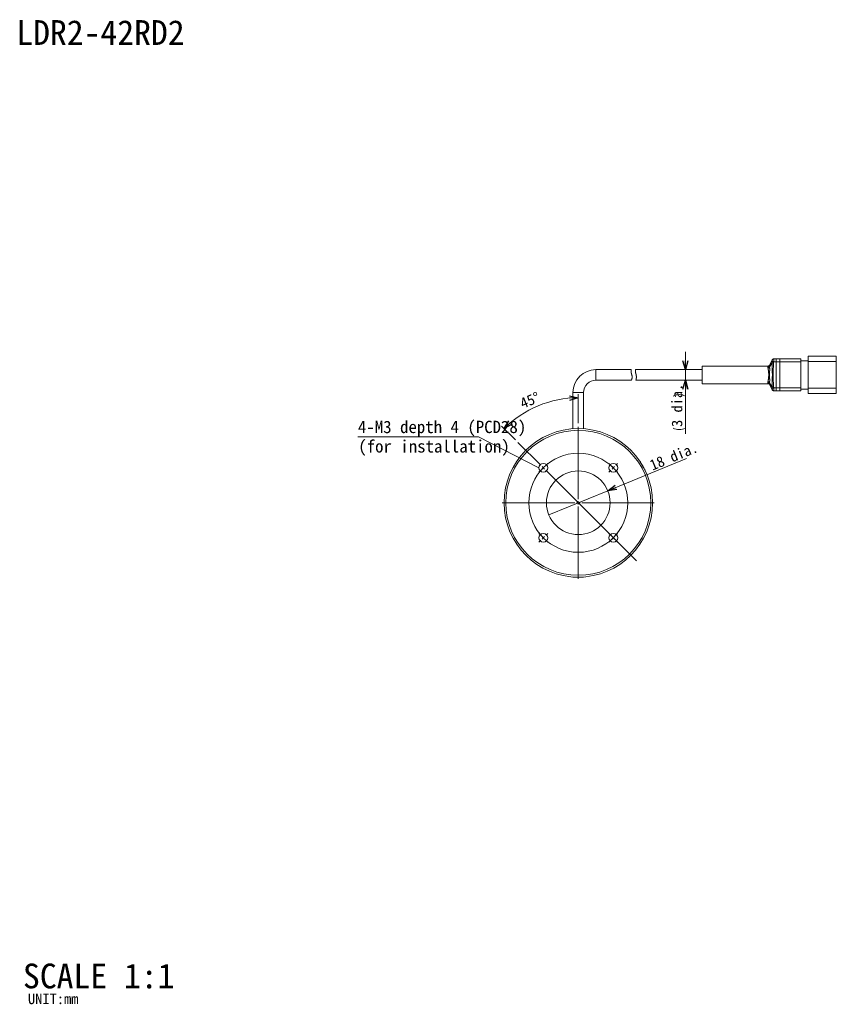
# Model space of a CAD drawing. Extents: x 12 to 416, y 8 to 287.
# Tile 1 of 2: x 12 to 243, y 8 to 287. Entities that reach past the tile are written whole.
import ezdxf
from ezdxf.enums import TextEntityAlignment as Align

# ---------------------------------------------------------------- set-up
doc = ezdxf.new("R2010")
doc.units = 0
doc.layers.get('0').update_dxf_attribs({"linetype": 'continuous', "lineweight": 13})
doc.layers.add('1', color=7, linetype='continuous', lineweight=13)
doc.styles.add('Font_0', font='MS Gothic.ttf')

msp = doc.modelspace()

# ---------------------------------------------------------------- linework, layer by layer
at = {"color": 7, "linetype": 'BYBLOCK', "lineweight": -2}
for p, q in [((200.74, 187.95), (200.07, 190.45)), ((201.41, 190.45), (200.74, 187.95)), ((200.74, 187.95), (200.74, 190.45)), ((200.07, 182.45), (200.74, 184.95)), ((200.74, 184.95), (201.41, 182.45)), ((200.74, 184.95), (200.74, 182.45)), ((167.92, 180.52), (170.45, 179.96)), ((170.45, 179.96), (167.95, 179.85)), ((170.45, 179.96), (167.98, 179.19)), ((149.46, 171.26), (150.84, 173.45)), ((149.46, 171.26), (151.3, 172.96)), ((151.75, 172.46), (149.46, 171.26)), ((178.78, 153.69), (180.84, 155.26)), ((178.78, 153.69), (181.09, 154.64)), ((181.34, 154.02), (178.78, 153.69))]:
    msp.add_line(p, q, dxfattribs=at)
at = {"color": 7, "linetype": 'continuous', "lineweight": 15}
for p, q in [((225.31, 190.68), (224.57, 189.19)), ((225.29, 189.87), (224.58, 188.63)), ((225.76, 190.15), (225.71, 189.85)), ((226.45, 190.15), (225.76, 190.15)), ((225.78, 190.95), (225.79, 190.95)), ((226.45, 190.95), (225.79, 190.95)), ((226.45, 190.95), (227.45, 190.95)), ((226.45, 190.15), (226.45, 182.75)), ((226.45, 190.15), (227.45, 190.15)), ((233.45, 190.95), (227.45, 190.95)), ((227.45, 190.15), (227.45, 182.75)), ((233.45, 190.15), (227.45, 190.15)), ((235.45, 190.45), (233.45, 190.45)), ((233.45, 190.15), (233.45, 182.75)), ((235.45, 190.2), (235.45, 191.7)), ((235.45, 191.7), (240.45, 191.7)), ((243.45, 190.2), (235.45, 190.2)), ((235.45, 190.2), (235.45, 182.7)), ((240.45, 191.7), (243.45, 191.7)), ((243.45, 191.7), (243.45, 190.2)), ((243.45, 190.2), (243.45, 182.7)), ((185.45, 187.95), (175.45, 187.95)), ((175.45, 187.95), (175.45, 184.95)), ((205.45, 187.95), (186.67, 187.95)), ((224.14, 188.95), (205.45, 188.95)), ((205.45, 188.95), (205.45, 183.95)), ((175.45, 184.95), (185.46, 184.95)), ((186.76, 184.95), (205.45, 184.95)), ((205.45, 183.95), (224.14, 183.95)), ((225.32, 182.25), (224.58, 183.92)), ((168.95, 181.45), (168.95, 171.22)), ((168.95, 181.45), (171.95, 181.45)), ((171.95, 171.22), (171.95, 181.45)), ((224.57, 183.72), (225.31, 182.23)), ((226.45, 182.75), (225.76, 182.75)), ((225.79, 181.95), (225.78, 181.95)), ((226.45, 181.95), (225.79, 181.95)), ((226.45, 182.75), (227.45, 182.75)), ((226.45, 181.95), (227.45, 181.95)), ((233.45, 182.75), (227.45, 182.75)), ((233.45, 181.95), (227.45, 181.95)), ((235.45, 182.45), (233.45, 182.45)), ((235.45, 181.2), (235.45, 182.7)), ((235.45, 182.7), (243.45, 182.7)), ((240.45, 181.2), (235.45, 181.2)), ((243.45, 181.2), (240.45, 181.2)), ((243.45, 182.7), (243.45, 181.2)), ((187.89, 162.07), (187.84, 162.04)), ((189.34, 159.45), (189.39, 159.47)), ((168.95, 129.32), (168.95, 129.27)), ((171.95, 129.27), (168.95, 129.27)), ((171.95, 129.27), (171.95, 129.32))]:
    msp.add_line(p, q, dxfattribs=at)
for points in [[(225.32, 190.65), (224.95, 189.83), (224.58, 188.98)], [(225.76, 190.15), (225.69, 190.17), (225.61, 190.19), (225.54, 190.2), (225.48, 190.22), (225.42, 190.23), (225.37, 190.24), (225.33, 190.25), (225.3, 190.26)], [(224.59, 189.2), (224.59, 189.18), (224.58, 188.98), (224.58, 188.98), (224.58, 188.98)], [(225.29, 183.04), (224.95, 183.63), (224.58, 184.28)], [(225.76, 182.75), (225.69, 182.74), (225.61, 182.72), (225.54, 182.7), (225.48, 182.69), (225.42, 182.68), (225.37, 182.66), (225.33, 182.65), (225.3, 182.65)], [(225.31, 182.23), (225.31, 182.24), (225.32, 182.25), (225.32, 182.25), (225.32, 182.25)], [(187.89, 162.07), (187.89, 162.06), (187.93, 161.99), (188.01, 161.86), (188.12, 161.66), (188.26, 161.42), (188.42, 161.14), (188.59, 160.85), (188.77, 160.55), (188.93, 160.26), (189.08, 160), (189.21, 159.78), (189.31, 159.61), (189.37, 159.51), (189.39, 159.47), (189.39, 159.47)]]:
    msp.add_lwpolyline(points, dxfattribs=at)
at = {"lineweight": 15}
for points in [[(225.29, 189.87), (225.29, 189.87), (225.29, 189.87), (225.29, 189.88), (225.29, 189.88), (225.28, 189.89), (225.28, 189.9), (225.28, 189.91), (225.28, 189.92), (225.28, 189.93), (225.28, 189.94), (225.28, 189.95), (225.27, 189.96), (225.27, 189.98), (225.27, 189.99), (225.27, 190.01), (225.27, 190.02), (225.27, 190.04), (225.28, 190.06), (225.28, 190.08), (225.28, 190.1), (225.28, 190.12), (225.28, 190.14), (225.29, 190.16), (225.29, 190.18), (225.29, 190.21), (225.3, 190.23), (225.3, 190.26)], [(225.29, 183.04), (225.29, 183.05), (225.29, 183.07), (225.29, 183.12), (225.29, 183.17), (225.29, 183.24), (225.29, 183.32), (225.29, 183.41), (225.29, 183.51), (225.29, 183.61), (225.29, 183.72), (225.29, 183.83), (225.29, 183.95), (225.29, 184.08), (225.3, 184.21), (225.3, 184.35), (225.3, 184.49), (225.3, 184.65), (225.31, 184.81), (225.31, 184.98), (225.32, 185.17), (225.33, 185.35), (225.33, 185.55), (225.34, 185.75), (225.34, 185.95), (225.35, 186.15), (225.35, 186.36), (225.35, 186.56), (225.35, 186.76), (225.34, 186.96), (225.34, 187.16), (225.33, 187.36), (225.33, 187.55), (225.32, 187.73), (225.31, 187.91), (225.31, 188.08), (225.3, 188.25), (225.3, 188.4), (225.3, 188.55), (225.29, 188.7), (225.29, 188.83), (225.29, 188.96), (225.29, 189.08), (225.29, 189.19), (225.29, 189.3), (225.29, 189.39), (225.29, 189.49), (225.29, 189.57), (225.29, 189.64), (225.29, 189.71), (225.29, 189.76), (225.29, 189.81), (225.29, 189.84), (225.29, 189.86), (225.29, 189.87)], [(225.71, 189.85), (225.7, 189.85), (225.68, 189.85), (225.67, 189.85), (225.65, 189.85), (225.64, 189.85), (225.63, 189.85), (225.61, 189.85), (225.6, 189.85), (225.59, 189.85), (225.57, 189.86), (225.56, 189.86), (225.55, 189.86), (225.53, 189.86), (225.52, 189.86), (225.51, 189.86), (225.49, 189.86), (225.48, 189.86), (225.47, 189.86), (225.46, 189.86), (225.45, 189.86), (225.43, 189.86), (225.42, 189.86), (225.41, 189.86), (225.4, 189.86), (225.39, 189.86), (225.38, 189.86), (225.37, 189.87), (225.36, 189.87), (225.35, 189.87), (225.34, 189.87), (225.33, 189.87), (225.32, 189.87), (225.31, 189.87), (225.31, 189.87), (225.3, 189.87), (225.29, 189.87)], [(225.3, 190.26), (225.3, 190.26), (225.3, 190.27), (225.3, 190.28), (225.3, 190.28), (225.31, 190.29), (225.31, 190.3), (225.31, 190.31), (225.31, 190.32), (225.31, 190.33), (225.31, 190.34), (225.31, 190.35), (225.31, 190.36), (225.32, 190.37), (225.32, 190.37), (225.32, 190.38), (225.32, 190.39), (225.32, 190.4), (225.32, 190.41), (225.32, 190.42), (225.32, 190.43), (225.32, 190.44), (225.32, 190.45), (225.32, 190.46), (225.32, 190.47), (225.32, 190.47), (225.32, 190.48), (225.33, 190.49), (225.33, 190.5), (225.33, 190.51), (225.33, 190.51), (225.33, 190.52), (225.33, 190.53), (225.33, 190.54), (225.33, 190.54), (225.33, 190.55), (225.33, 190.56), (225.33, 190.56), (225.33, 190.57), (225.33, 190.57), (225.33, 190.58), (225.33, 190.59), (225.33, 190.59), (225.33, 190.6), (225.33, 190.6), (225.33, 190.6), (225.33, 190.61), (225.33, 190.61), (225.32, 190.61), (225.32, 190.62), (225.32, 190.62), (225.32, 190.62), (225.32, 190.63), (225.32, 190.63), (225.32, 190.63)], [(225.32, 190.65), (225.32, 190.65), (225.32, 190.65), (225.32, 190.65), (225.32, 190.65), (225.32, 190.65), (225.32, 190.65), (225.32, 190.66), (225.32, 190.66), (225.32, 190.66), (225.32, 190.66), (225.32, 190.66), (225.32, 190.66), (225.31, 190.66), (225.31, 190.67), (225.31, 190.67), (225.31, 190.67), (225.31, 190.67), (225.31, 190.67), (225.31, 190.67), (225.31, 190.67), (225.31, 190.67), (225.31, 190.68), (225.31, 190.68), (225.31, 190.68), (225.31, 190.68), (225.31, 190.68), (225.31, 190.68), (225.31, 190.68), (225.31, 190.68), (225.31, 190.68), (225.31, 190.68), (225.31, 190.68), (225.31, 190.68), (225.31, 190.68), (225.31, 190.68), (225.31, 190.68)], [(225.32, 190.65), (225.33, 190.67), (225.33, 190.68), (225.34, 190.7), (225.35, 190.71), (225.36, 190.72), (225.37, 190.74), (225.37, 190.75), (225.38, 190.76), (225.39, 190.78), (225.4, 190.79), (225.41, 190.8), (225.43, 190.81), (225.44, 190.82), (225.45, 190.83), (225.46, 190.84), (225.48, 190.85), (225.49, 190.86), (225.5, 190.87), (225.52, 190.88), (225.53, 190.89), (225.54, 190.9), (225.56, 190.9), (225.57, 190.91), (225.59, 190.92), (225.6, 190.92), (225.62, 190.93), (225.63, 190.93), (225.65, 190.94), (225.66, 190.94), (225.68, 190.94), (225.7, 190.95), (225.71, 190.95), (225.73, 190.95), (225.74, 190.95), (225.76, 190.95), (225.78, 190.95)], [(225.32, 190.63), (225.32, 190.63), (225.32, 190.64), (225.32, 190.64), (225.32, 190.64), (225.32, 190.64), (225.32, 190.64), (225.32, 190.64), (225.32, 190.64), (225.32, 190.65), (225.32, 190.65), (225.32, 190.65), (225.32, 190.65), (225.32, 190.65), (225.32, 190.65), (225.32, 190.65), (225.32, 190.65), (225.32, 190.65), (225.32, 190.65)], [(225.71, 189.85), (225.7, 189.71), (225.69, 189.57), (225.69, 189.41), (225.68, 189.25), (225.67, 189.07), (225.66, 188.89), (225.65, 188.71), (225.64, 188.52), (225.63, 188.33), (225.62, 188.14), (225.61, 187.94), (225.6, 187.75), (225.59, 187.55), (225.58, 187.36), (225.58, 187.16), (225.57, 186.96), (225.57, 186.76), (225.57, 186.56), (225.57, 186.36), (225.57, 186.15), (225.57, 185.95), (225.58, 185.74), (225.58, 185.54), (225.59, 185.33), (225.6, 185.13), (225.61, 184.93), (225.62, 184.73), (225.63, 184.53), (225.64, 184.34), (225.65, 184.14), (225.66, 183.95), (225.67, 183.77), (225.68, 183.59), (225.69, 183.41), (225.7, 183.23), (225.71, 183.06)], [(225.79, 190.95), (225.79, 190.95), (225.79, 190.95), (225.79, 190.95), (225.79, 190.95), (225.79, 190.95), (225.79, 190.95), (225.79, 190.95), (225.79, 190.95), (225.79, 190.95), (225.79, 190.95), (225.79, 190.95), (225.79, 190.94), (225.79, 190.94), (225.79, 190.94), (225.79, 190.93), (225.79, 190.93), (225.79, 190.92), (225.79, 190.92), (225.79, 190.91), (225.79, 190.9), (225.79, 190.89), (225.79, 190.88), (225.79, 190.87), (225.79, 190.86), (225.79, 190.85), (225.79, 190.84), (225.79, 190.82), (225.79, 190.81), (225.79, 190.79), (225.79, 190.78), (225.79, 190.76), (225.79, 190.75), (225.79, 190.73), (225.79, 190.72), (225.79, 190.7), (225.79, 190.68), (225.79, 190.66), (225.79, 190.64), (225.79, 190.63), (225.79, 190.61), (225.79, 190.59), (225.79, 190.57), (225.79, 190.55), (225.79, 190.52), (225.78, 190.5), (225.78, 190.48), (225.78, 190.46), (225.78, 190.44), (225.78, 190.42), (225.78, 190.4), (225.78, 190.38), (225.78, 190.36), (225.78, 190.34), (225.77, 190.32), (225.77, 190.3), (225.77, 190.28), (225.77, 190.27), (225.77, 190.26), (225.77, 190.24), (225.77, 190.23), (225.77, 190.22), (225.76, 190.21), (225.76, 190.2), (225.76, 190.19), (225.76, 190.18), (225.76, 190.17), (225.76, 190.17), (225.76, 190.16), (225.76, 190.16), (225.76, 190.16), (225.76, 190.15), (225.76, 190.15)], [(226.45, 190.95), (226.45, 190.95), (226.45, 190.95), (226.45, 190.94), (226.45, 190.94), (226.45, 190.94), (226.45, 190.93), (226.45, 190.93), (226.45, 190.92), (226.45, 190.91), (226.45, 190.91), (226.45, 190.9), (226.45, 190.89), (226.45, 190.88), (226.45, 190.87), (226.45, 190.86), (226.45, 190.85), (226.45, 190.84), (226.45, 190.83), (226.45, 190.81), (226.45, 190.8), (226.45, 190.79), (226.45, 190.78), (226.45, 190.77), (226.45, 190.76), (226.45, 190.74), (226.45, 190.73), (226.45, 190.72), (226.45, 190.71), (226.45, 190.69), (226.45, 190.68), (226.45, 190.66), (226.45, 190.65), (226.45, 190.63), (226.45, 190.62), (226.45, 190.6), (226.45, 190.59), (226.45, 190.57), (226.45, 190.55), (226.45, 190.53), (226.45, 190.51), (226.45, 190.49), (226.45, 190.47), (226.45, 190.45), (226.45, 190.42), (226.45, 190.4), (226.45, 190.38), (226.45, 190.35), (226.45, 190.33), (226.45, 190.3), (226.45, 190.28), (226.45, 190.25), (226.45, 190.22), (226.45, 190.19), (226.45, 190.15)], [(227.45, 190.15), (227.45, 190.17), (227.45, 190.19), (227.45, 190.21), (227.45, 190.22), (227.45, 190.24), (227.45, 190.26), (227.45, 190.28), (227.45, 190.3), (227.45, 190.32), (227.45, 190.34), (227.45, 190.36), (227.45, 190.38), (227.45, 190.4), (227.45, 190.42), (227.45, 190.44), (227.45, 190.47), (227.45, 190.49), (227.45, 190.51), (227.45, 190.54), (227.45, 190.56), (227.45, 190.58), (227.45, 190.61), (227.45, 190.63), (227.45, 190.66), (227.45, 190.68), (227.45, 190.7), (227.45, 190.72), (227.45, 190.75), (227.45, 190.77), (227.45, 190.79), (227.45, 190.81), (227.45, 190.83), (227.45, 190.85), (227.45, 190.86), (227.45, 190.88), (227.45, 190.89), (227.45, 190.9), (227.45, 190.91), (227.45, 190.92), (227.45, 190.93), (227.45, 190.94), (227.45, 190.94), (227.45, 190.95), (227.45, 190.95), (227.45, 190.95)], [(233.45, 190.95), (233.45, 190.95), (233.45, 190.95), (233.45, 190.94), (233.45, 190.94), (233.45, 190.93), (233.45, 190.92), (233.45, 190.91), (233.45, 190.9), (233.45, 190.89), (233.45, 190.88), (233.45, 190.86), (233.45, 190.85), (233.45, 190.83), (233.45, 190.81), (233.45, 190.79), (233.45, 190.77), (233.45, 190.74), (233.45, 190.72), (233.45, 190.69), (233.45, 190.67), (233.45, 190.64), (233.45, 190.61), (233.45, 190.58), (233.45, 190.55), (233.45, 190.52), (233.45, 190.49), (233.45, 190.46), (233.45, 190.43), (233.45, 190.39), (233.45, 190.36), (233.45, 190.33), (233.45, 190.29), (233.45, 190.26), (233.45, 190.22), (233.45, 190.19), (233.45, 190.15)], [(185.45, 187.95), (185.45, 187.95), (185.45, 187.95), (185.45, 187.95), (185.45, 187.96), (185.45, 187.96), (185.45, 187.96), (185.45, 187.96), (185.45, 187.96), (185.45, 187.95), (185.45, 187.95), (185.45, 187.94), (185.45, 187.94), (185.45, 187.93), (185.44, 187.92), (185.44, 187.9), (185.44, 187.89), (185.44, 187.87), (185.44, 187.85), (185.43, 187.83), (185.43, 187.81), (185.43, 187.79), (185.42, 187.76), (185.42, 187.74), (185.42, 187.71), (185.42, 187.68), (185.42, 187.65), (185.41, 187.61), (185.41, 187.58), (185.41, 187.54), (185.41, 187.5), (185.41, 187.46), (185.41, 187.42), (185.41, 187.38), (185.41, 187.33), (185.41, 187.29), (185.42, 187.25), (185.42, 187.2), (185.42, 187.15), (185.43, 187.11), (185.44, 187.06), (185.44, 187.02), (185.45, 186.97), (185.46, 186.93), (185.47, 186.88), (185.48, 186.83), (185.49, 186.79), (185.5, 186.74), (185.51, 186.7), (185.52, 186.66), (185.53, 186.61), (185.55, 186.57), (185.56, 186.53), (185.57, 186.49), (185.58, 186.45)], [(186.71, 186.86), (186.7, 186.9), (186.69, 186.94), (186.68, 186.99), (186.67, 187.03), (186.66, 187.07), (186.65, 187.11), (186.64, 187.16), (186.63, 187.2), (186.62, 187.24), (186.62, 187.28), (186.61, 187.32), (186.61, 187.36), (186.61, 187.4), (186.61, 187.43), (186.61, 187.47), (186.61, 187.51), (186.61, 187.54), (186.61, 187.57), (186.62, 187.6), (186.62, 187.64), (186.62, 187.67), (186.63, 187.69), (186.63, 187.72), (186.63, 187.75), (186.64, 187.77), (186.64, 187.79), (186.64, 187.82), (186.65, 187.84), (186.65, 187.85), (186.66, 187.87), (186.66, 187.89), (186.66, 187.9), (186.67, 187.91), (186.67, 187.92), (186.67, 187.93), (186.67, 187.94), (186.67, 187.94), (186.68, 187.94), (186.68, 187.94), (186.68, 187.94), (186.68, 187.94), (186.68, 187.94), (186.67, 187.94), (186.67, 187.94), (186.67, 187.94)], [(186.76, 184.97), (186.76, 184.97), (186.76, 184.96), (186.75, 184.96), (186.75, 184.96), (186.75, 184.96), (186.75, 184.96), (186.75, 184.96), (186.75, 184.96), (186.76, 184.96), (186.76, 184.97), (186.76, 184.98), (186.76, 184.99), (186.77, 185), (186.77, 185.01), (186.77, 185.02), (186.78, 185.04), (186.78, 185.06), (186.79, 185.08), (186.79, 185.1), (186.8, 185.12), (186.81, 185.15), (186.81, 185.17), (186.82, 185.2), (186.83, 185.23), (186.83, 185.26), (186.84, 185.3), (186.84, 185.33), (186.85, 185.37), (186.86, 185.41), (186.86, 185.45), (186.87, 185.49), (186.87, 185.53), (186.88, 185.58), (186.88, 185.62), (186.88, 185.67), (186.89, 185.72), (186.89, 185.77), (186.89, 185.82), (186.89, 185.87), (186.89, 185.92), (186.89, 185.97), (186.88, 186.02), (186.88, 186.07), (186.88, 186.11), (186.87, 186.16), (186.87, 186.21), (186.86, 186.26), (186.86, 186.3), (186.85, 186.35), (186.84, 186.39), (186.83, 186.44), (186.82, 186.48), (186.81, 186.52), (186.8, 186.56), (186.79, 186.6), (186.78, 186.64), (186.77, 186.67), (186.76, 186.71), (186.75, 186.74), (186.74, 186.77), (186.73, 186.8), (186.72, 186.83), (186.71, 186.86)], [(224.58, 188.98), (224.57, 188.97), (224.56, 188.96), (224.55, 188.94), (224.55, 188.93), (224.54, 188.92), (224.53, 188.9), (224.52, 188.89), (224.51, 188.88), (224.5, 188.87), (224.49, 188.86), (224.48, 188.85), (224.47, 188.84), (224.46, 188.82), (224.44, 188.82), (224.43, 188.81), (224.42, 188.8), (224.41, 188.79), (224.39, 188.78), (224.38, 188.77), (224.36, 188.76), (224.35, 188.76), (224.33, 188.75), (224.32, 188.74), (224.3, 188.74), (224.29, 188.73), (224.27, 188.73), (224.26, 188.72), (224.24, 188.72), (224.23, 188.72), (224.21, 188.71), (224.19, 188.71), (224.18, 188.71), (224.16, 188.71), (224.14, 188.71), (224.13, 188.71), (224.11, 188.71)], [(224.11, 188.71), (224.12, 188.73), (224.12, 188.76), (224.12, 188.78), (224.12, 188.81), (224.13, 188.83), (224.13, 188.85), (224.13, 188.87), (224.13, 188.88), (224.14, 188.9), (224.14, 188.91), (224.14, 188.91), (224.14, 188.92), (224.14, 188.92), (224.14, 188.92), (224.14, 188.92), (224.14, 188.92), (224.14, 188.92), (224.14, 188.92)], [(224.13, 188.38), (224.12, 188.4), (224.12, 188.42), (224.12, 188.44), (224.12, 188.46), (224.11, 188.48), (224.11, 188.5), (224.11, 188.52), (224.11, 188.54), (224.11, 188.56), (224.11, 188.57), (224.11, 188.59), (224.11, 188.61), (224.11, 188.63), (224.11, 188.64), (224.11, 188.66), (224.11, 188.67), (224.11, 188.69), (224.11, 188.71)], [(224.57, 189.2), (224.57, 189.2), (224.57, 189.19), (224.56, 189.19), (224.56, 189.18), (224.56, 189.17), (224.55, 189.16), (224.54, 189.15), (224.54, 189.14), (224.53, 189.13), (224.52, 189.12), (224.51, 189.12), (224.51, 189.11), (224.5, 189.1), (224.48, 189.09), (224.47, 189.08), (224.46, 189.07), (224.45, 189.06), (224.44, 189.05), (224.42, 189.04), (224.41, 189.03), (224.39, 189.02), (224.38, 189.01), (224.36, 189), (224.35, 188.99), (224.33, 188.99), (224.31, 188.98), (224.29, 188.98), (224.28, 188.97), (224.26, 188.97), (224.24, 188.96), (224.22, 188.96), (224.2, 188.96), (224.19, 188.96), (224.17, 188.96), (224.15, 188.96), (224.13, 188.96)], [(224.13, 188.38), (224.14, 188.38), (224.16, 188.38), (224.17, 188.38), (224.19, 188.38), (224.21, 188.39), (224.22, 188.39), (224.24, 188.39), (224.25, 188.39), (224.27, 188.4), (224.28, 188.4), (224.3, 188.41), (224.31, 188.41), (224.33, 188.42), (224.34, 188.42), (224.36, 188.43), (224.37, 188.44), (224.38, 188.44), (224.4, 188.45), (224.41, 188.46), (224.42, 188.47), (224.44, 188.47), (224.45, 188.48), (224.46, 188.49), (224.47, 188.5), (224.48, 188.51), (224.5, 188.52), (224.51, 188.53), (224.52, 188.54), (224.53, 188.55), (224.53, 188.56), (224.54, 188.57), (224.55, 188.58), (224.56, 188.59), (224.57, 188.6), (224.57, 188.62), (224.58, 188.63)], [(224.13, 184.53), (224.14, 184.6), (224.15, 184.66), (224.16, 184.73), (224.17, 184.8), (224.18, 184.87), (224.19, 184.94), (224.2, 185.01), (224.21, 185.09), (224.22, 185.16), (224.24, 185.24), (224.25, 185.32), (224.26, 185.41), (224.27, 185.49), (224.28, 185.58), (224.29, 185.67), (224.3, 185.76), (224.31, 185.85), (224.32, 185.94), (224.32, 186.03), (224.33, 186.12), (224.33, 186.22), (224.34, 186.31), (224.34, 186.4), (224.34, 186.49), (224.33, 186.59), (224.33, 186.68), (224.33, 186.77), (224.32, 186.86), (224.32, 186.95), (224.31, 187.04), (224.3, 187.13), (224.29, 187.21), (224.28, 187.29), (224.27, 187.38), (224.27, 187.45), (224.26, 187.53), (224.25, 187.6), (224.24, 187.67), (224.23, 187.73), (224.22, 187.79), (224.21, 187.85), (224.2, 187.91), (224.19, 187.96), (224.18, 188.01), (224.17, 188.06), (224.17, 188.11), (224.16, 188.16), (224.15, 188.2), (224.15, 188.24), (224.14, 188.27), (224.14, 188.3), (224.13, 188.33), (224.13, 188.36), (224.13, 188.38)], [(224.58, 188.63), (224.58, 188.63), (224.58, 188.62), (224.58, 188.62), (224.58, 188.61), (224.58, 188.6), (224.58, 188.59), (224.58, 188.58), (224.58, 188.57), (224.58, 188.55), (224.58, 188.54), (224.59, 188.52), (224.59, 188.5), (224.59, 188.48), (224.59, 188.46), (224.59, 188.44), (224.59, 188.42), (224.59, 188.39), (224.59, 188.36), (224.59, 188.34), (224.59, 188.31), (224.6, 188.27), (224.6, 188.24), (224.6, 188.2), (224.6, 188.16), (224.6, 188.12), (224.6, 188.07), (224.6, 188.03), (224.6, 187.98), (224.6, 187.92), (224.6, 187.87), (224.6, 187.81), (224.6, 187.75), (224.6, 187.69), (224.6, 187.63), (224.59, 187.56), (224.59, 187.49), (224.59, 187.42), (224.59, 187.34), (224.58, 187.27), (224.58, 187.19), (224.57, 187.11), (224.57, 187.03), (224.57, 186.94), (224.57, 186.86), (224.56, 186.77), (224.56, 186.68), (224.56, 186.58), (224.56, 186.49), (224.56, 186.39), (224.56, 186.3), (224.57, 186.21), (224.57, 186.11), (224.57, 186.02), (224.57, 185.93), (224.58, 185.84), (224.58, 185.75), (224.58, 185.67), (224.59, 185.58), (224.59, 185.5), (224.59, 185.42), (224.59, 185.35), (224.6, 185.27), (224.6, 185.2), (224.6, 185.13), (224.6, 185.06), (224.6, 185), (224.6, 184.94), (224.6, 184.88), (224.6, 184.82), (224.6, 184.77), (224.6, 184.72), (224.6, 184.68), (224.59, 184.64), (224.59, 184.6), (224.59, 184.56), (224.59, 184.53), (224.59, 184.5), (224.59, 184.47), (224.59, 184.45), (224.59, 184.42), (224.58, 184.4), (224.58, 184.38), (224.58, 184.36), (224.58, 184.34), (224.58, 184.32), (224.58, 184.31), (224.58, 184.3), (224.58, 184.29), (224.58, 184.28), (224.58, 184.28)], [(224.58, 188.98), (224.58, 188.98), (224.58, 188.98), (224.58, 188.98), (224.57, 188.97), (224.57, 188.96), (224.57, 188.96), (224.57, 188.95), (224.57, 188.94), (224.57, 188.93), (224.57, 188.92), (224.57, 188.91), (224.57, 188.9), (224.57, 188.89), (224.57, 188.88), (224.57, 188.87), (224.57, 188.86), (224.57, 188.85), (224.57, 188.83), (224.57, 188.82), (224.58, 188.81), (224.58, 188.79), (224.58, 188.78), (224.58, 188.76), (224.58, 188.75), (224.58, 188.73), (224.58, 188.72), (224.58, 188.71), (224.58, 188.69), (224.58, 188.68), (224.58, 188.67), (224.58, 188.66), (224.58, 188.65), (224.58, 188.64), (224.58, 188.63), (224.58, 188.63), (224.58, 188.63)], [(185.58, 186.45), (185.6, 186.41), (185.61, 186.37), (185.62, 186.32), (185.63, 186.28), (185.64, 186.24), (185.65, 186.19), (185.66, 186.15), (185.67, 186.11), (185.68, 186.06), (185.68, 186.02), (185.69, 185.98), (185.69, 185.93), (185.69, 185.89), (185.69, 185.85), (185.69, 185.81), (185.69, 185.77), (185.68, 185.72), (185.68, 185.68), (185.68, 185.64), (185.67, 185.61), (185.67, 185.57), (185.66, 185.53), (185.65, 185.49), (185.64, 185.46), (185.64, 185.42), (185.63, 185.39), (185.62, 185.35), (185.61, 185.32), (185.6, 185.29), (185.59, 185.26), (185.58, 185.23), (185.57, 185.2), (185.56, 185.17), (185.55, 185.15), (185.54, 185.12), (185.53, 185.1), (185.52, 185.08), (185.51, 185.06), (185.5, 185.04), (185.49, 185.03), (185.48, 185.01), (185.48, 185), (185.47, 184.99), (185.47, 184.98), (185.46, 184.97), (185.46, 184.97), (185.46, 184.97), (185.46, 184.96), (185.46, 184.96), (185.46, 184.96), (185.46, 184.97), (185.46, 184.97), (185.46, 184.97), (185.46, 184.97)], [(224.11, 184.2), (224.11, 184.22), (224.11, 184.23), (224.11, 184.24), (224.11, 184.26), (224.11, 184.27), (224.11, 184.28), (224.11, 184.3), (224.11, 184.31), (224.11, 184.32), (224.11, 184.33), (224.11, 184.35), (224.11, 184.36), (224.11, 184.37), (224.11, 184.38), (224.11, 184.4), (224.11, 184.41), (224.11, 184.42), (224.11, 184.43), (224.11, 184.44), (224.12, 184.45), (224.12, 184.47), (224.12, 184.48), (224.12, 184.49), (224.12, 184.5), (224.12, 184.51), (224.12, 184.52), (224.13, 184.53)], [(224.11, 184.2), (224.13, 184.2), (224.14, 184.2), (224.16, 184.2), (224.18, 184.2), (224.19, 184.19), (224.21, 184.19), (224.23, 184.19), (224.24, 184.19), (224.26, 184.18), (224.27, 184.18), (224.29, 184.17), (224.3, 184.17), (224.32, 184.16), (224.33, 184.16), (224.35, 184.15), (224.36, 184.14), (224.38, 184.14), (224.39, 184.13), (224.41, 184.12), (224.42, 184.11), (224.43, 184.1), (224.44, 184.09), (224.46, 184.08), (224.47, 184.07), (224.48, 184.06), (224.49, 184.05), (224.5, 184.04), (224.51, 184.03), (224.52, 184.02), (224.53, 184), (224.54, 183.99), (224.55, 183.98), (224.55, 183.96), (224.56, 183.95), (224.57, 183.94), (224.58, 183.92)], [(224.14, 183.99), (224.14, 183.98), (224.14, 183.98), (224.14, 183.98), (224.14, 183.98), (224.14, 183.98), (224.14, 183.98), (224.14, 183.98), (224.14, 183.98), (224.14, 183.99), (224.14, 184), (224.13, 184.02), (224.13, 184.04), (224.13, 184.06), (224.13, 184.08), (224.12, 184.11), (224.12, 184.14), (224.12, 184.17), (224.11, 184.2)], [(224.13, 184.53), (224.14, 184.53), (224.16, 184.53), (224.17, 184.53), (224.19, 184.52), (224.21, 184.52), (224.22, 184.52), (224.24, 184.52), (224.25, 184.51), (224.27, 184.51), (224.28, 184.5), (224.3, 184.5), (224.31, 184.49), (224.33, 184.49), (224.34, 184.48), (224.36, 184.48), (224.37, 184.47), (224.38, 184.46), (224.4, 184.46), (224.41, 184.45), (224.42, 184.44), (224.44, 184.43), (224.45, 184.42), (224.46, 184.41), (224.47, 184.41), (224.48, 184.4), (224.5, 184.39), (224.51, 184.38), (224.52, 184.37), (224.53, 184.36), (224.53, 184.35), (224.54, 184.34), (224.55, 184.32), (224.56, 184.31), (224.57, 184.3), (224.57, 184.29), (224.58, 184.28)], [(224.14, 183.95), (224.15, 183.95), (224.16, 183.95), (224.18, 183.95), (224.19, 183.95), (224.21, 183.95), (224.22, 183.94), (224.24, 183.94), (224.25, 183.94), (224.27, 183.94), (224.28, 183.94), (224.3, 183.93), (224.31, 183.93), (224.32, 183.92), (224.34, 183.92), (224.35, 183.91), (224.36, 183.9), (224.38, 183.9), (224.39, 183.89), (224.4, 183.88), (224.41, 183.87), (224.42, 183.87), (224.44, 183.86), (224.45, 183.85), (224.46, 183.84), (224.47, 183.83), (224.48, 183.83), (224.48, 183.82), (224.49, 183.81), (224.5, 183.8), (224.51, 183.8), (224.52, 183.79), (224.52, 183.78), (224.53, 183.77), (224.53, 183.77), (224.54, 183.76), (224.55, 183.75), (224.55, 183.75), (224.55, 183.74), (224.56, 183.73), (224.56, 183.73), (224.57, 183.72), (224.57, 183.71), (224.57, 183.71), (224.57, 183.71), (224.57, 183.7)], [(224.58, 184.28), (224.58, 184.28), (224.58, 184.28), (224.58, 184.27), (224.58, 184.27), (224.58, 184.27), (224.58, 184.26), (224.58, 184.25), (224.58, 184.25), (224.58, 184.24), (224.58, 184.23), (224.58, 184.22), (224.58, 184.22), (224.58, 184.21), (224.58, 184.2), (224.58, 184.19), (224.58, 184.18), (224.58, 184.17), (224.58, 184.16), (224.58, 184.15), (224.58, 184.14), (224.58, 184.12), (224.58, 184.11), (224.57, 184.1), (224.57, 184.09), (224.57, 184.07), (224.57, 184.06), (224.57, 184.05), (224.57, 184.04), (224.57, 184.03), (224.57, 184.02), (224.57, 184.01), (224.57, 184), (224.57, 183.99), (224.57, 183.99), (224.57, 183.98), (224.57, 183.97), (224.57, 183.96), (224.57, 183.96), (224.57, 183.95), (224.57, 183.94), (224.57, 183.94), (224.58, 183.93), (224.58, 183.93), (224.58, 183.93), (224.58, 183.92)], [(224.58, 183.92), (224.58, 183.92), (224.58, 183.92), (224.58, 183.91), (224.58, 183.9), (224.58, 183.88), (224.58, 183.87), (224.58, 183.85), (224.58, 183.84), (224.58, 183.82), (224.58, 183.8), (224.58, 183.79), (224.58, 183.77), (224.58, 183.75), (224.58, 183.74), (224.59, 183.73), (224.59, 183.72), (224.59, 183.71), (224.59, 183.7), (224.59, 183.7), (224.59, 183.7), (224.59, 183.7), (224.59, 183.7), (224.59, 183.7), (224.59, 183.7), (224.59, 183.7), (224.59, 183.71), (224.59, 183.71)], [(225.3, 182.65), (225.3, 182.67), (225.29, 182.7), (225.29, 182.72), (225.29, 182.75), (225.28, 182.77), (225.28, 182.79), (225.28, 182.81), (225.28, 182.83), (225.28, 182.85), (225.27, 182.87), (225.27, 182.89), (225.27, 182.9), (225.27, 182.92), (225.27, 182.93), (225.27, 182.95), (225.27, 182.96), (225.28, 182.97), (225.28, 182.98), (225.28, 182.99), (225.28, 183), (225.28, 183.01), (225.28, 183.02), (225.29, 183.03), (225.29, 183.03), (225.29, 183.03), (225.29, 183.04), (225.29, 183.04)], [(225.71, 183.06), (225.7, 183.06), (225.68, 183.06), (225.67, 183.06), (225.65, 183.06), (225.64, 183.06), (225.63, 183.05), (225.61, 183.05), (225.6, 183.05), (225.59, 183.05), (225.57, 183.05), (225.56, 183.05), (225.55, 183.05), (225.53, 183.05), (225.52, 183.05), (225.51, 183.05), (225.49, 183.05), (225.48, 183.05), (225.47, 183.05), (225.46, 183.05), (225.45, 183.05), (225.43, 183.05), (225.42, 183.04), (225.41, 183.04), (225.4, 183.04), (225.39, 183.04), (225.38, 183.04), (225.37, 183.04), (225.36, 183.04), (225.35, 183.04), (225.34, 183.04), (225.33, 183.04), (225.32, 183.04), (225.31, 183.04), (225.31, 183.04), (225.3, 183.04), (225.29, 183.04)], [(225.32, 182.28), (225.32, 182.28), (225.32, 182.28), (225.32, 182.28), (225.32, 182.28), (225.32, 182.28), (225.32, 182.28), (225.32, 182.29), (225.32, 182.29), (225.32, 182.29), (225.33, 182.29), (225.33, 182.3), (225.33, 182.3), (225.33, 182.3), (225.33, 182.31), (225.33, 182.31), (225.33, 182.32), (225.33, 182.32), (225.33, 182.33), (225.33, 182.33), (225.33, 182.34), (225.33, 182.34), (225.33, 182.35), (225.33, 182.35), (225.33, 182.36), (225.33, 182.37), (225.33, 182.37), (225.33, 182.38), (225.33, 182.39), (225.33, 182.39), (225.33, 182.4), (225.33, 182.41), (225.33, 182.41), (225.32, 182.42), (225.32, 182.43), (225.32, 182.44), (225.32, 182.45), (225.32, 182.45), (225.32, 182.46), (225.32, 182.47), (225.32, 182.48), (225.32, 182.49), (225.32, 182.5), (225.32, 182.51), (225.32, 182.52), (225.32, 182.53), (225.32, 182.54), (225.31, 182.55), (225.31, 182.56), (225.31, 182.58), (225.31, 182.59), (225.31, 182.61), (225.3, 182.62), (225.3, 182.63), (225.3, 182.65)], [(225.32, 182.25), (225.32, 182.25), (225.32, 182.25), (225.32, 182.25), (225.32, 182.26), (225.32, 182.26), (225.32, 182.26), (225.32, 182.26), (225.32, 182.26), (225.32, 182.26), (225.32, 182.26), (225.32, 182.26), (225.32, 182.27), (225.32, 182.27), (225.32, 182.27), (225.32, 182.27), (225.32, 182.27), (225.32, 182.27), (225.32, 182.28)], [(225.78, 181.95), (225.76, 181.95), (225.74, 181.96), (225.73, 181.96), (225.71, 181.96), (225.7, 181.96), (225.68, 181.96), (225.66, 181.97), (225.65, 181.97), (225.63, 181.97), (225.62, 181.98), (225.6, 181.98), (225.59, 181.99), (225.57, 182), (225.56, 182), (225.54, 182.01), (225.53, 182.02), (225.52, 182.03), (225.5, 182.04), (225.49, 182.04), (225.48, 182.05), (225.46, 182.06), (225.45, 182.07), (225.44, 182.08), (225.43, 182.1), (225.41, 182.11), (225.4, 182.12), (225.39, 182.13), (225.38, 182.14), (225.37, 182.16), (225.37, 182.17), (225.36, 182.18), (225.35, 182.2), (225.34, 182.21), (225.33, 182.23), (225.33, 182.24), (225.32, 182.25)], [(225.71, 183.06), (225.71, 183.06), (225.71, 183.05), (225.71, 183.04), (225.71, 183.03), (225.71, 183.02), (225.71, 183), (225.72, 182.99), (225.72, 182.97), (225.72, 182.95), (225.72, 182.94), (225.73, 182.92), (225.73, 182.9), (225.73, 182.88), (225.74, 182.86), (225.74, 182.84), (225.75, 182.81), (225.75, 182.78), (225.76, 182.75)], [(225.76, 182.75), (225.76, 182.75), (225.76, 182.75), (225.76, 182.75), (225.76, 182.75), (225.76, 182.75), (225.76, 182.74), (225.76, 182.74), (225.76, 182.74), (225.76, 182.73), (225.76, 182.72), (225.76, 182.71), (225.76, 182.71), (225.77, 182.7), (225.77, 182.68), (225.77, 182.67), (225.77, 182.66), (225.77, 182.65), (225.77, 182.63), (225.77, 182.61), (225.77, 182.6), (225.77, 182.58), (225.78, 182.56), (225.78, 182.54), (225.78, 182.52), (225.78, 182.5), (225.78, 182.48), (225.78, 182.46), (225.78, 182.44), (225.78, 182.42), (225.78, 182.4), (225.79, 182.38), (225.79, 182.36), (225.79, 182.35), (225.79, 182.33), (225.79, 182.31), (225.79, 182.29), (225.79, 182.27), (225.79, 182.26), (225.79, 182.24), (225.79, 182.22), (225.79, 182.21), (225.79, 182.19), (225.79, 182.18), (225.79, 182.16), (225.79, 182.15), (225.79, 182.13), (225.79, 182.12), (225.79, 182.11), (225.79, 182.09), (225.79, 182.08), (225.79, 182.07), (225.79, 182.06), (225.79, 182.04), (225.79, 182.03), (225.79, 182.02), (225.79, 182.02), (225.79, 182.01), (225.79, 182), (225.79, 181.99), (225.79, 181.99), (225.79, 181.98), (225.79, 181.98), (225.79, 181.97), (225.79, 181.97), (225.79, 181.96), (225.79, 181.96), (225.79, 181.96), (225.79, 181.96), (225.79, 181.96), (225.79, 181.96), (225.79, 181.96), (225.79, 181.95), (225.79, 181.95), (225.79, 181.95), (225.79, 181.95), (225.79, 181.95), (225.79, 181.95), (225.79, 181.95), (225.79, 181.95), (225.79, 181.95), (225.79, 181.95)], [(226.45, 182.75), (226.45, 182.72), (226.45, 182.69), (226.45, 182.66), (226.45, 182.63), (226.45, 182.6), (226.45, 182.58), (226.45, 182.55), (226.45, 182.53), (226.45, 182.51), (226.45, 182.48), (226.45, 182.46), (226.45, 182.44), (226.45, 182.42), (226.45, 182.4), (226.45, 182.38), (226.45, 182.36), (226.45, 182.34), (226.45, 182.32), (226.45, 182.3), (226.45, 182.29), (226.45, 182.27), (226.45, 182.26), (226.45, 182.24), (226.45, 182.23), (226.45, 182.21), (226.45, 182.2), (226.45, 182.19), (226.45, 182.18), (226.45, 182.16), (226.45, 182.15), (226.45, 182.14), (226.45, 182.13), (226.45, 182.12), (226.45, 182.1), (226.45, 182.09), (226.45, 182.08), (226.45, 182.07), (226.45, 182.06), (226.45, 182.05), (226.45, 182.04), (226.45, 182.03), (226.45, 182.02), (226.45, 182.01), (226.45, 182), (226.45, 181.99), (226.45, 181.99), (226.45, 181.98), (226.45, 181.98), (226.45, 181.97), (226.45, 181.97), (226.45, 181.96), (226.45, 181.96), (226.45, 181.96), (226.45, 181.95)], [(227.45, 181.95), (227.45, 181.95), (227.45, 181.96), (227.45, 181.96), (227.45, 181.96), (227.45, 181.96), (227.45, 181.96), (227.45, 181.97), (227.45, 181.97), (227.45, 181.97), (227.45, 181.98), (227.45, 181.98), (227.45, 181.99), (227.45, 182), (227.45, 182), (227.45, 182.01), (227.45, 182.02), (227.45, 182.03), (227.45, 182.04), (227.45, 182.05), (227.45, 182.07), (227.45, 182.08), (227.45, 182.1), (227.45, 182.11), (227.45, 182.13), (227.45, 182.15), (227.45, 182.17), (227.45, 182.2), (227.45, 182.22), (227.45, 182.24), (227.45, 182.27), (227.45, 182.3), (227.45, 182.33), (227.45, 182.35), (227.45, 182.39), (227.45, 182.42), (227.45, 182.45), (227.45, 182.48), (227.45, 182.51), (227.45, 182.55), (227.45, 182.58), (227.45, 182.61), (227.45, 182.65), (227.45, 182.68), (227.45, 182.72), (227.45, 182.75)], [(233.45, 182.75), (233.45, 182.72), (233.45, 182.68), (233.45, 182.65), (233.45, 182.61), (233.45, 182.58), (233.45, 182.55), (233.45, 182.51), (233.45, 182.48), (233.45, 182.45), (233.45, 182.42), (233.45, 182.38), (233.45, 182.35), (233.45, 182.33), (233.45, 182.3), (233.45, 182.27), (233.45, 182.24), (233.45, 182.22), (233.45, 182.19), (233.45, 182.17), (233.45, 182.14), (233.45, 182.12), (233.45, 182.1), (233.45, 182.08), (233.45, 182.06), (233.45, 182.05), (233.45, 182.03), (233.45, 182.02), (233.45, 182.01), (233.45, 182), (233.45, 181.99), (233.45, 181.98), (233.45, 181.97), (233.45, 181.97), (233.45, 181.96), (233.45, 181.96), (233.45, 181.95)]]:
    msp.add_lwpolyline(points, dxfattribs=at)
at = {"color": 7, "lineweight": 15}
for centre, radius in [((170.45, 150.27), 21), ((170.45, 150.27), 20.5), ((160.55, 160.17), 1.25), ((170.45, 150.27), 9), ((180.35, 160.17), 1.25), ((160.55, 140.37), 1.25), ((180.35, 140.37), 1.25)]:
    msp.add_circle(centre, radius, dxfattribs=at)
for centre, radius, start, end in [((225.76, 190.45), 0.5, 90, 153.5039), ((225.79, 190.46), 0.497, 90.0933, 159.4538), ((175.45, 181.45), 6.5, 90, 180), ((175.45, 181.45), 3.5, 90, 180), ((225.76, 182.45), 0.5, -153.515, -90), ((225.79, 182.45), 0.497, -159.4538, -90.0933)]:
    msp.add_arc(centre, radius, start, end, dxfattribs=at)
at = {"layer": '1', "lineweight": 13}
for p, q in [((200.74, 187.95), (200.74, 192.95)), ((200.74, 187.95), (200.74, 184.95)), ((200.74, 184.95), (200.74, 169.79)), ((170.45, 172.77), (170.45, 180.96)), ((152.65, 168.07), (148.75, 171.97)), ((178.78, 153.69), (201.06, 162.83)), ((178.78, 153.69), (162.12, 146.86))]:
    msp.add_line(p, q, dxfattribs=at)
at = {"layer": '1', "color": 7, "lineweight": 13}
for p, q in [((170.45, 151.27), (170.45, 171.77)), ((108.11, 168.97), (142.19, 168.97)), ((142.19, 168.97), (108.11, 168.97)), ((108.11, 168.97), (142.19, 168.97)), ((142.19, 168.97), (108.11, 168.97)), ((108.11, 168.97), (142.19, 168.97)), ((142.19, 168.97), (108.11, 168.97)), ((159.3, 160.17), (142.19, 168.97)), ((159.84, 160.88), (153.36, 167.36)), ((159.84, 159.46), (159.31, 158.93)), ((160.55, 160.17), (160.2, 160.52)), ((160.55, 160.17), (160.2, 159.82)), ((160.55, 160.17), (160.9, 160.52)), ((160.55, 160.17), (160.9, 159.82)), ((161.26, 160.88), (161.79, 161.41)), ((161.26, 159.46), (186.9, 133.82)), ((179.64, 160.88), (179.11, 161.41)), ((179.64, 159.46), (179.11, 158.93)), ((180.35, 160.17), (180, 160.52)), ((180.35, 160.17), (180, 159.82)), ((180.35, 160.17), (180.7, 160.52)), ((180.35, 160.17), (180.7, 159.82)), ((181.06, 160.88), (181.59, 161.41)), ((181.06, 159.46), (181.59, 158.93)), ((170.45, 150.27), (170.45, 150.77)), ((169.45, 150.27), (148.95, 150.27)), ((170.45, 150.27), (169.95, 150.27)), ((170.45, 150.27), (170.45, 149.77)), ((170.45, 150.27), (170.95, 150.27)), ((170.45, 149.27), (170.45, 128.77)), ((171.45, 150.27), (191.95, 150.27)), ((159.84, 141.08), (159.31, 141.61)), ((159.84, 139.66), (159.31, 139.13)), ((160.55, 140.37), (160.2, 140.73)), ((160.55, 140.37), (160.2, 140.02)), ((160.55, 140.37), (160.9, 140.73)), ((160.55, 140.37), (160.9, 140.02)), ((161.26, 141.08), (161.79, 141.61)), ((161.26, 139.66), (161.79, 139.13)), ((179.64, 141.08), (179.11, 141.61)), ((179.64, 139.66), (179.11, 139.13)), ((180.35, 140.37), (180, 140.73)), ((180.35, 140.37), (180, 140.02)), ((180.35, 140.37), (180.7, 140.73)), ((180.35, 140.37), (180.7, 140.02)), ((181.06, 141.08), (181.59, 141.61)), ((181.06, 139.66), (181.59, 139.13))]:
    msp.add_line(p, q, dxfattribs=at)
at = {"layer": '1', "lineweight": 0}
msp.add_circle((170.45, 150.27), 14, dxfattribs=at)
at = {"layer": '1', "lineweight": 13}
for centre, radius, start, end in [((170.45, 150.27), 29.69, 90, 135), ((199, 176.96), 3.9, 63.4349, 116.5651), ((199, 174.87), 3.9, -116.5651, -63.4349)]:
    msp.add_arc(centre, radius, start, end, dxfattribs=at)

# ---------------------------------------------------------------- texts
at = {"color": 7, "style": 'Font_0'}
for s, p in [('LDR2-42RD2', (11.45, 279.76)), ('SCALE 1:1', (13.34, 12.96))]:
    msp.add_text(s, height=7, dxfattribs=at).set_placement(p)
at = {"layer": '1', "color": 7, "style": 'Font_0'}
for s, rotation, p in [('45°', 22.5, (153.6, 179.61)), ('3 dia.', 90, (196.87, 171.71)), ('18 dia.', 22.3034, (190.29, 162.13))]:
    msp.add_text(s, height=3, rotation=rotation, dxfattribs=at).set_placement(p, align=Align.TOP_LEFT)
for s, p in [('4-M3 depth 4 (PCD28)', (108.11, 173.48)), ('(for installation)', (108.2, 167.99))]:
    msp.add_text(s, height=3.5, dxfattribs=at).set_placement(p, align=Align.TOP_LEFT)
at = {"layer": '1', "color": 8, "style": 'Font_0'}
msp.add_text('UNIT:mm', height=3, dxfattribs=at).set_placement((14.75, 11.5), align=Align.TOP_LEFT)

doc.saveas('drawing.dxf')
